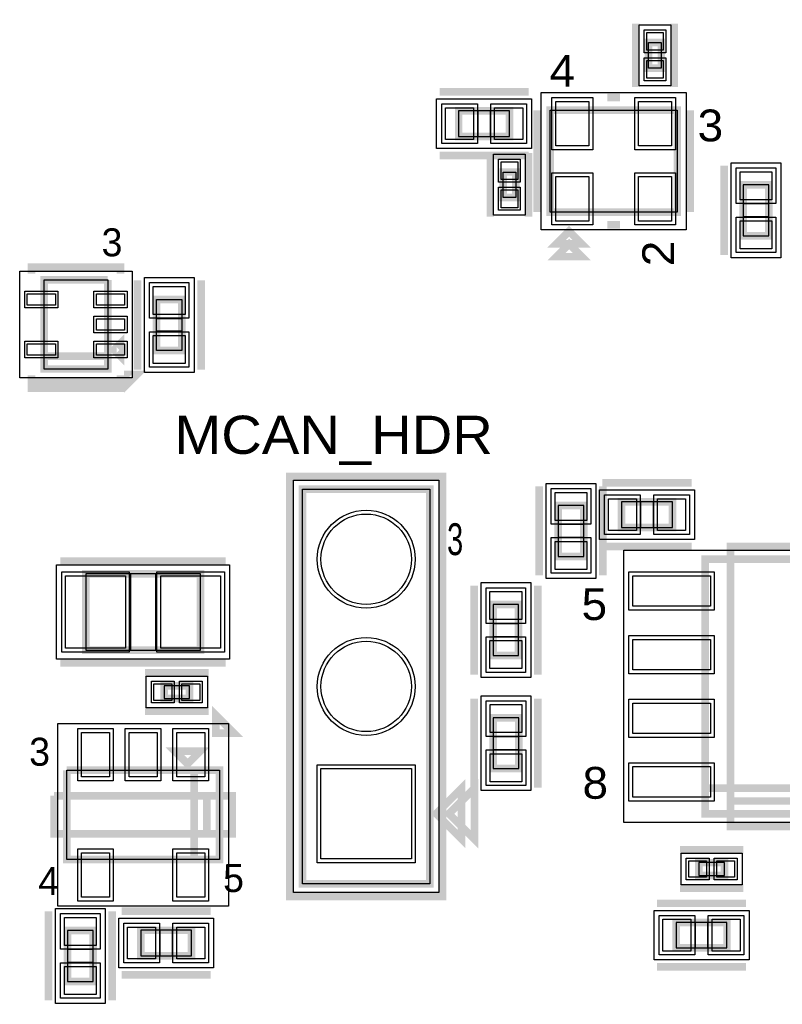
# Model space of a CAD drawing. Extents: x -10 to 137, y -32 to 198.
# Tile 50 of 83: x 17 to 32, y 140 to 160. Entities that reach past the tile are written whole.
import ezdxf

# ---------------------------------------------------------------- set-up
doc = ezdxf.new("R2010")
doc.units = 0
for name, color, linetype in [('BG_SILKSCREEN_TOP', 7, 'CONTINUOUS'), ('PG_ASSEMBLY_TOP', 120, 'CONTINUOUS'), ('PG_DFA_BOUND_TOP', 95, 'CONTINUOUS'), ('PG_PLACE_BOUND_TOP', 23, 'CONTINUOUS'), ('PG_SILKSCREEN_TOP', 7, 'CONTINUOUS'), ('PIN_PASTEMASK_TOP', 212, 'CONTINUOUS'), ('PIN_SOLDERMASK_TOP', 2, 'CONTINUOUS'), ('PIN_TOP', 3, 'CONTINUOUS'), ('VKO_TOP', 243, 'CONTINUOUS')]:
    doc.layers.add(name, color=color, linetype=linetype)

msp = doc.modelspace()

# ---------------------------------------------------------------- linework, layer by layer
at = {"layer": 'PG_ASSEMBLY_TOP', "const_width": 0.1524}
for points in [[(29.874718, 159.020764), (29.874718, 159.528764), (29.620718, 159.528764), (29.620718, 159.020764), (29.874718, 159.020764)], [(26.84653, 158.164784), (25.83053, 158.164784), (25.83053, 157.656784), (26.84653, 157.656784), (26.84653, 158.164784)], [(27.653996, 156.145484), (27.653996, 158.177484), (30.193996, 158.177484), (30.193996, 156.145484), (27.653996, 156.145484)], [(26.970482, 156.438092), (26.970482, 156.946092), (26.716482, 156.946092), (26.716482, 156.438092), (26.970482, 156.438092)], [(31.50997, 156.69006), (31.50997, 155.67406), (32.01797, 155.67406), (32.01797, 156.69006), (31.50997, 156.69006)], [(28.288996, 155.510484), (28.034996, 155.764484), (27.780996, 155.510484), (28.288996, 155.510484)], [(17.558258, 153.268426), (18.828258, 153.268426), (18.828258, 154.792426)], [(18.828258, 154.792426), (17.558258, 154.792426), (17.558258, 153.014426), (18.828258, 153.014426), (18.828258, 153.268426), (17.558258, 153.268426)], [(19.80057, 154.40152), (19.80057, 153.38552), (20.30857, 153.38552), (20.30857, 154.40152), (19.80057, 154.40152)], [(18.955258, 153.395426), (19.082258, 153.268426), (19.082258, 153.522426), (18.955258, 153.395426)], [(25.25522, 150.61565), (22.71522, 150.61565), (22.71522, 142.74165), (25.25522, 142.74165), (25.25522, 150.61565)], [(28.326842, 149.275038), (28.326842, 150.291038), (27.818842, 150.291038), (27.818842, 149.275038), (28.326842, 149.275038)], [(29.081222, 149.85365), (30.097222, 149.85365), (30.097222, 150.36165), (29.081222, 150.36165), (29.081222, 149.85365)], [(34.811208, 149.21865), (30.747208, 149.21865), (30.747208, 144.13865), (34.811208, 144.13865), (34.811208, 144.64665), (30.747208, 144.64665)], [(30.747208, 144.64665), (34.811208, 144.64665), (34.811208, 149.21865)], [(18.390616, 147.40255), (20.676616, 147.40255), (20.676616, 148.92655), (18.390616, 148.92655), (18.390616, 147.40255)], [(26.519378, 148.311616), (26.519378, 147.295616), (27.027378, 147.295616), (27.027378, 148.311616), (26.519378, 148.311616)], [(20.46097, 146.69389), (19.95297, 146.69389), (19.95297, 146.43989), (20.46097, 146.43989), (20.46097, 146.69389)], [(26.520648, 146.055334), (26.520648, 145.039334), (27.028648, 145.039334), (27.028648, 146.055334), (26.520648, 146.055334)], [(20.42287, 145.132806), (20.67687, 145.386806), (20.16887, 145.386806), (20.42287, 145.132806)], [(18.00987, 145.005806), (18.00987, 143.227806), (21.05787, 143.227806), (21.05787, 145.005806), (20.54987, 145.005806), (20.54987, 143.227806)], [(20.54987, 143.227806), (20.54987, 145.005806), (18.00987, 145.005806)], [(25.38222, 144.13865), (25.89022, 144.64665), (25.89022, 143.63065), (25.38222, 144.13865)], [(30.625034, 142.908274), (31.133034, 142.908274), (31.133034, 143.162274), (30.625034, 143.162274), (30.625034, 142.908274)], [(18.536158, 140.792454), (18.536158, 141.808454), (18.028158, 141.808454), (18.028158, 140.792454), (18.536158, 140.792454)], [(20.501864, 141.811756), (19.485864, 141.811756), (19.485864, 141.303756), (20.501864, 141.303756), (20.501864, 141.811756)], [(31.185104, 141.969236), (30.169104, 141.969236), (30.169104, 141.461236), (31.185104, 141.461236), (31.185104, 141.969236)]]:
    msp.add_lwpolyline(points, dxfattribs=at)
at = {"layer": 'PG_DFA_BOUND_TOP'}
for points in [[(30.065218, 158.664656), (29.430218, 158.664656), (29.430218, 159.884872), (30.065218, 159.884872)], [(27.285696, 158.406084), (27.285696, 157.415484), (25.391364, 157.415484), (25.391364, 158.406084)], [(30.371796, 155.789884), (27.476196, 155.789884), (27.476196, 158.533084), (30.371796, 158.533084)], [(27.160982, 156.081984), (26.525982, 156.081984), (26.525982, 157.3022), (27.160982, 157.3022)], [(31.26867, 157.129226), (32.25927, 157.129226), (32.25927, 155.234894), (31.26867, 155.234894)], [(19.315176, 154.970226), (19.315176, 152.836626), (17.07134, 152.836626), (17.07134, 154.970226)], [(20.54987, 154.840686), (20.54987, 152.946354), (19.55927, 152.946354), (19.55927, 154.840686)], [(22.53742, 150.79345), (25.43302, 150.79345), (25.43302, 142.56385), (22.53742, 142.56385)], [(28.568142, 148.835872), (27.577542, 148.835872), (27.577542, 150.730204), (28.568142, 150.730204)], [(28.642056, 149.61235), (28.642056, 150.60295), (30.536388, 150.60295), (30.536388, 149.61235)], [(36.431728, 149.39645), (36.431728, 143.96085), (29.126688, 143.96085), (29.126688, 149.39645)], [(17.808956, 147.22475), (17.808956, 149.10435), (21.258276, 149.10435), (21.258276, 147.22475)], [(26.278078, 148.750782), (27.268678, 148.750782), (27.268678, 146.85645), (26.278078, 146.85645)], [(20.817078, 146.88439), (20.817078, 146.24939), (19.596862, 146.24939), (19.596862, 146.88439)], [(26.279348, 146.4945), (27.269948, 146.4945), (27.269948, 144.600168), (26.279348, 144.600168)], [(17.83207, 145.939002), (21.23567, 145.939002), (21.23567, 142.29461), (17.83207, 142.29461)], [(30.268926, 142.717774), (30.268926, 143.352774), (31.489142, 143.352774), (31.489142, 142.717774)], [(18.777458, 140.353288), (17.786858, 140.353288), (17.786858, 142.24762), (18.777458, 142.24762)], [(31.62427, 142.210536), (31.62427, 141.219936), (29.729938, 141.219936), (29.729938, 142.210536)], [(20.94103, 142.053056), (20.94103, 141.062456), (19.046698, 141.062456), (19.046698, 142.053056)]]:
    msp.add_lwpolyline(points, close=True, dxfattribs=at)
at = {"layer": 'PG_PLACE_BOUND_TOP'}
for points in [[(29.874718, 159.020764), (29.620718, 159.020764), (29.620718, 159.528764), (29.874718, 159.528764)], [(26.84653, 158.164784), (25.83053, 158.164784), (25.83053, 157.656784), (26.84653, 157.656784)], [(30.193996, 156.145484), (27.653996, 156.145484), (27.653996, 158.177484), (30.193996, 158.177484)], [(26.970482, 156.438092), (26.716482, 156.438092), (26.716482, 156.946092), (26.970482, 156.946092)], [(31.50997, 156.69006), (31.50997, 155.67406), (32.01797, 155.67406), (32.01797, 156.69006)], [(18.828258, 154.792426), (18.828258, 153.014426), (17.558258, 153.014426), (17.558258, 154.792426)], [(20.30857, 154.40152), (20.30857, 153.38552), (19.80057, 153.38552), (19.80057, 154.40152)], [(22.71522, 150.61565), (25.25522, 150.61565), (25.25522, 142.74165), (22.71522, 142.74165)], [(29.081222, 149.85365), (30.097222, 149.85365), (30.097222, 150.36165), (29.081222, 150.36165)], [(28.326842, 149.275038), (28.326842, 150.291038), (27.818842, 150.291038), (27.818842, 149.275038)], [(18.390616, 147.40255), (20.676616, 147.40255), (20.676616, 148.92655), (18.390616, 148.92655)], [(26.519378, 148.311616), (26.519378, 147.295616), (27.027378, 147.295616), (27.027378, 148.311616)], [(20.46097, 146.69389), (19.95297, 146.69389), (19.95297, 146.43989), (20.46097, 146.43989)], [(26.520648, 146.055334), (26.520648, 145.039334), (27.028648, 145.039334), (27.028648, 146.055334)], [(21.05787, 143.227806), (18.00987, 143.227806), (18.00987, 145.005806), (21.05787, 145.005806)], [(30.625034, 142.908274), (31.133034, 142.908274), (31.133034, 143.162274), (30.625034, 143.162274)], [(31.185104, 141.969236), (30.169104, 141.969236), (30.169104, 141.461236), (31.185104, 141.461236)], [(18.536158, 140.792454), (18.536158, 141.808454), (18.028158, 141.808454), (18.028158, 140.792454)], [(20.501864, 141.811756), (19.485864, 141.811756), (19.485864, 141.303756), (20.501864, 141.303756)]]:
    msp.add_lwpolyline(points, close=True, dxfattribs=at)
at = {"layer": 'PG_SILKSCREEN_TOP', "const_width": 0.1524}
for points in [[(29.366718, 158.639764), (29.366718, 159.909764)], [(30.128718, 158.639764), (30.128718, 159.909764)], [(27.22753, 158.545784), (25.44953, 158.545784)], [(28.796996, 158.431484), (29.050996, 158.431484)], [(27.399996, 156.145484), (27.399996, 158.177484)], [(30.447996, 156.145484), (30.447996, 158.177484)], [(26.462482, 156.057092), (26.462482, 157.327092)], [(27.224482, 156.057092), (27.224482, 157.327092)], [(27.22753, 157.275784), (25.44953, 157.275784)], [(31.12897, 157.07106), (31.12897, 155.29306)], [(28.796996, 155.891484), (29.050996, 155.891484)], [(28.288996, 155.256484), (28.034996, 155.510484), (27.780996, 155.256484), (28.288996, 155.256484)], [(19.082258, 154.919426), (19.082258, 155.046426), (17.304258, 155.046426), (17.304258, 154.919426)], [(19.41957, 154.78252), (19.41957, 153.00452)], [(20.68957, 154.78252), (20.68957, 153.00452)], [(17.304258, 152.760426), (19.082258, 152.760426), (19.082258, 152.887426), (19.082258, 152.633426), (17.304258, 152.633426), (17.304258, 152.887426)], [(19.231356, 152.901904), (19.231356, 152.722326), (19.410934, 152.901904), (19.231356, 152.901904)], [(25.50922, 150.86965), (22.46122, 150.86965), (22.46122, 142.48765), (25.50922, 142.48765), (25.50922, 150.86965)], [(27.437842, 148.894038), (27.437842, 150.672038)], [(28.700222, 150.74265), (30.478222, 150.74265)], [(28.707842, 148.894038), (28.707842, 150.672038)], [(28.700222, 149.47265), (30.478222, 149.47265)], [(34.303208, 143.88465), (31.255208, 143.88465), (31.255208, 149.47265), (34.303208, 149.47265), (34.303208, 144.39265), (31.255208, 144.39265)], [(17.882616, 149.18055), (21.184616, 149.18055)], [(26.138378, 148.692616), (26.138378, 146.914616)], [(27.408378, 148.692616), (27.408378, 146.914616)], [(17.882616, 147.14855), (21.184616, 147.14855)], [(20.84197, 146.94789), (19.57197, 146.94789)], [(26.139648, 146.436334), (26.139648, 144.658334)], [(27.409648, 146.436334), (27.409648, 144.658334)], [(20.84197, 146.18589), (19.57197, 146.18589)], [(20.983194, 145.749518), (21.342604, 145.749518), (20.983194, 146.108928), (20.983194, 145.749518)], [(25.63622, 144.13865), (26.14422, 144.64665), (26.14422, 143.63065), (25.63622, 144.13865)], [(17.75587, 144.497806), (17.75587, 143.735806), (21.31187, 143.735806), (21.31187, 144.497806), (20.80387, 144.497806), (20.80387, 143.735806)], [(20.80387, 143.735806), (20.80387, 144.497806), (17.75587, 144.497806)], [(31.255208, 144.39265), (34.303208, 144.39265), (34.303208, 143.88465)], [(30.244034, 143.416274), (31.514034, 143.416274)], [(30.244034, 142.654274), (31.514034, 142.654274)], [(31.566104, 142.350236), (29.788104, 142.350236)], [(17.647158, 140.411454), (17.647158, 142.189454)], [(18.917158, 140.411454), (18.917158, 142.189454)], [(20.882864, 142.192756), (19.104864, 142.192756)], [(31.566104, 141.080236), (29.788104, 141.080236)], [(20.882864, 140.922756), (19.104864, 140.922756)]]:
    msp.add_lwpolyline(points, dxfattribs=at)
at = {"layer": 'PIN_PASTEMASK_TOP'}
for points in [[(29.912818, 159.376872), (29.582618, 159.376872), (29.582618, 159.732472), (29.912818, 159.732472)], [(29.912818, 158.817056), (29.582618, 158.817056), (29.582618, 159.172656), (29.912818, 159.172656)], [(26.127964, 158.228284), (26.127964, 157.593284), (25.569164, 157.593284), (25.569164, 158.228284)], [(27.107896, 158.228284), (27.107896, 157.593284), (26.549096, 157.593284), (26.549096, 158.228284)], [(28.428696, 158.355284), (28.428696, 157.466284), (27.768296, 157.466284), (27.768296, 158.355284)], [(30.079696, 158.355284), (30.079696, 157.466284), (29.419296, 157.466284), (29.419296, 158.355284)], [(27.008582, 156.7942), (26.678382, 156.7942), (26.678382, 157.1498), (27.008582, 157.1498)], [(28.428696, 156.856684), (28.428696, 155.967684), (27.768296, 155.967684), (27.768296, 156.856684)], [(30.079696, 156.856684), (30.079696, 155.967684), (29.419296, 155.967684), (29.419296, 156.856684)], [(31.44647, 156.951426), (32.08147, 156.951426), (32.08147, 156.392626), (31.44647, 156.392626)], [(27.008582, 156.234384), (26.678382, 156.234384), (26.678382, 156.589984), (27.008582, 156.589984)], [(31.44647, 155.971494), (32.08147, 155.971494), (32.08147, 155.412694), (31.44647, 155.412694)], [(19.73707, 154.662886), (20.37207, 154.662886), (20.37207, 154.104086), (19.73707, 154.104086)], [(17.78254, 154.517598), (17.78254, 154.288998), (17.22374, 154.288998), (17.22374, 154.517598)], [(19.162776, 154.517598), (19.162776, 154.288998), (18.603976, 154.288998), (18.603976, 154.517598)], [(19.162776, 154.017726), (19.162776, 153.789126), (18.603976, 153.789126), (18.603976, 154.017726)], [(19.73707, 153.682954), (20.37207, 153.682954), (20.37207, 153.124154), (19.73707, 153.124154)], [(17.78254, 153.517854), (17.78254, 153.289254), (17.22374, 153.289254), (17.22374, 153.517854)], [(19.162776, 153.517854), (19.162776, 153.289254), (18.603976, 153.289254), (18.603976, 153.517854)], [(28.390342, 149.993604), (27.755342, 149.993604), (27.755342, 150.552404), (28.390342, 150.552404)], [(28.819856, 149.79015), (28.819856, 150.42515), (29.378656, 150.42515), (29.378656, 149.79015)], [(29.799788, 149.79015), (29.799788, 150.42515), (30.358588, 150.42515), (30.358588, 149.79015)], [(28.390342, 149.013672), (27.755342, 149.013672), (27.755342, 149.572472), (28.390342, 149.572472)], [(17.986756, 147.44065), (17.986756, 148.88845), (19.180556, 148.88845), (19.180556, 147.44065)], [(19.886676, 147.44065), (19.886676, 148.88845), (21.080476, 148.88845), (21.080476, 147.44065)], [(30.853888, 148.88845), (30.853888, 148.27885), (29.304488, 148.27885), (29.304488, 148.88845)], [(26.455878, 148.572982), (27.090878, 148.572982), (27.090878, 148.014182), (26.455878, 148.014182)], [(26.455878, 147.59305), (27.090878, 147.59305), (27.090878, 147.03425), (26.455878, 147.03425)], [(30.853888, 147.61845), (30.853888, 147.00885), (29.304488, 147.00885), (29.304488, 147.61845)], [(20.104862, 146.73199), (20.104862, 146.40179), (19.749262, 146.40179), (19.749262, 146.73199)], [(20.664678, 146.73199), (20.664678, 146.40179), (20.309078, 146.40179), (20.309078, 146.73199)], [(26.457148, 146.3167), (27.092148, 146.3167), (27.092148, 145.7579), (26.457148, 145.7579)], [(30.853888, 146.34845), (30.853888, 145.73885), (29.304488, 145.73885), (29.304488, 146.34845)], [(18.30451, 145.761202), (18.86331, 145.761202), (18.86331, 144.872202), (18.30451, 144.872202)], [(19.25447, 145.761202), (19.81327, 145.761202), (19.81327, 144.872202), (19.25447, 144.872202)], [(20.20443, 145.761202), (20.76323, 145.761202), (20.76323, 144.872202), (20.20443, 144.872202)], [(26.457148, 145.336768), (27.092148, 145.336768), (27.092148, 144.777968), (26.457148, 144.777968)], [(30.853888, 145.07845), (30.853888, 144.46885), (29.304488, 144.46885), (29.304488, 145.07845)], [(18.30451, 143.36141), (18.86331, 143.36141), (18.86331, 142.47241), (18.30451, 142.47241)], [(20.20443, 143.36141), (20.76323, 143.36141), (20.76323, 142.47241), (20.20443, 142.47241)], [(30.421326, 142.870174), (30.421326, 143.200374), (30.776926, 143.200374), (30.776926, 142.870174)], [(30.981142, 142.870174), (30.981142, 143.200374), (31.336742, 143.200374), (31.336742, 142.870174)], [(18.599658, 141.51102), (17.964658, 141.51102), (17.964658, 142.06982), (18.599658, 142.06982)], [(30.466538, 142.032736), (30.466538, 141.397736), (29.907738, 141.397736), (29.907738, 142.032736)], [(31.44647, 142.032736), (31.44647, 141.397736), (30.88767, 141.397736), (30.88767, 142.032736)], [(19.783298, 141.875256), (19.783298, 141.240256), (19.224498, 141.240256), (19.224498, 141.875256)], [(20.76323, 141.875256), (20.76323, 141.240256), (20.20443, 141.240256), (20.20443, 141.875256)], [(18.599658, 140.531088), (17.964658, 140.531088), (17.964658, 141.089888), (18.599658, 141.089888)]]:
    msp.add_lwpolyline(points, close=True, dxfattribs=at)
at = {"layer": 'PIN_SOLDERMASK_TOP'}
for points in [[(29.963618, 159.326072), (29.531818, 159.326072), (29.531818, 159.783272), (29.963618, 159.783272)], [(29.963618, 158.766256), (29.531818, 158.766256), (29.531818, 159.223456), (29.963618, 159.223456)], [(28.504896, 158.431484), (28.504896, 157.390084), (27.692096, 157.390084), (27.692096, 158.431484)], [(30.155896, 158.431484), (30.155896, 157.390084), (29.343096, 157.390084), (29.343096, 158.431484)], [(26.204164, 158.304484), (26.204164, 157.517084), (25.492964, 157.517084), (25.492964, 158.304484)], [(27.184096, 158.304484), (27.184096, 157.517084), (26.472896, 157.517084), (26.472896, 158.304484)], [(27.059382, 156.7434), (26.627582, 156.7434), (26.627582, 157.2006), (27.059382, 157.2006)], [(31.37027, 157.027626), (32.15767, 157.027626), (32.15767, 156.316426), (31.37027, 156.316426)], [(28.504896, 156.932884), (28.504896, 155.891484), (27.692096, 155.891484), (27.692096, 156.932884)], [(30.155896, 156.932884), (30.155896, 155.891484), (29.343096, 155.891484), (29.343096, 156.932884)], [(27.059382, 156.183584), (26.627582, 156.183584), (26.627582, 156.640784), (27.059382, 156.640784)], [(31.37027, 156.047694), (32.15767, 156.047694), (32.15767, 155.336494), (31.37027, 155.336494)], [(19.66087, 154.739086), (20.44827, 154.739086), (20.44827, 154.027886), (19.66087, 154.027886)], [(17.83334, 154.568398), (17.83334, 154.238198), (17.17294, 154.238198), (17.17294, 154.568398)], [(19.213576, 154.568398), (19.213576, 154.238198), (18.553176, 154.238198), (18.553176, 154.568398)], [(19.213576, 154.068526), (19.213576, 153.738326), (18.553176, 153.738326), (18.553176, 154.068526)], [(19.66087, 153.759154), (20.44827, 153.759154), (20.44827, 153.047954), (19.66087, 153.047954)], [(17.83334, 153.568654), (17.83334, 153.238454), (17.17294, 153.238454), (17.17294, 153.568654)], [(19.213576, 153.568654), (19.213576, 153.238454), (18.553176, 153.238454), (18.553176, 153.568654)], [(28.466542, 149.917404), (27.679142, 149.917404), (27.679142, 150.628604), (28.466542, 150.628604)], [(28.743656, 149.71395), (28.743656, 150.50135), (29.454856, 150.50135), (29.454856, 149.71395)], [(29.723588, 149.71395), (29.723588, 150.50135), (30.434788, 150.50135), (30.434788, 149.71395)], [(28.466542, 148.937472), (27.679142, 148.937472), (27.679142, 149.648672), (28.466542, 149.648672)], [(17.910556, 147.36445), (17.910556, 148.96465), (19.256756, 148.96465), (19.256756, 147.36445)], [(19.810476, 147.36445), (19.810476, 148.96465), (21.156676, 148.96465), (21.156676, 147.36445)], [(30.930088, 148.96465), (30.930088, 148.20265), (29.228288, 148.20265), (29.228288, 148.96465)], [(26.379678, 148.649182), (27.167078, 148.649182), (27.167078, 147.937982), (26.379678, 147.937982)], [(26.379678, 147.66925), (27.167078, 147.66925), (27.167078, 146.95805), (26.379678, 146.95805)], [(30.930088, 147.69465), (30.930088, 146.93265), (29.228288, 146.93265), (29.228288, 147.69465)], [(20.155662, 146.78279), (20.155662, 146.35099), (19.698462, 146.35099), (19.698462, 146.78279)], [(20.715478, 146.78279), (20.715478, 146.35099), (20.258278, 146.35099), (20.258278, 146.78279)], [(30.930088, 146.42465), (30.930088, 145.66265), (29.228288, 145.66265), (29.228288, 146.42465)], [(26.380948, 146.3929), (27.168348, 146.3929), (27.168348, 145.6817), (26.380948, 145.6817)], [(18.22831, 145.837402), (18.93951, 145.837402), (18.93951, 144.796002), (18.22831, 144.796002)], [(19.17827, 145.837402), (19.88947, 145.837402), (19.88947, 144.796002), (19.17827, 144.796002)], [(20.12823, 145.837402), (20.83943, 145.837402), (20.83943, 144.796002), (20.12823, 144.796002)], [(26.380948, 145.412968), (27.168348, 145.412968), (27.168348, 144.701768), (26.380948, 144.701768)], [(23.00732, 145.11655), (24.96312, 145.11655), (24.96312, 143.16075), (23.00732, 143.16075)], [(30.930088, 145.15465), (30.930088, 144.39265), (29.228288, 144.39265), (29.228288, 145.15465)], [(18.22831, 143.43761), (18.93951, 143.43761), (18.93951, 142.39621), (18.22831, 142.39621)], [(20.12823, 143.43761), (20.83943, 143.43761), (20.83943, 142.39621), (20.12823, 142.39621)], [(30.370526, 142.819374), (30.370526, 143.251174), (30.827726, 143.251174), (30.827726, 142.819374)], [(30.930342, 142.819374), (30.930342, 143.251174), (31.387542, 143.251174), (31.387542, 142.819374)], [(18.675858, 141.43482), (17.888458, 141.43482), (17.888458, 142.14602), (18.675858, 142.14602)], [(30.542738, 142.108936), (30.542738, 141.321536), (29.831538, 141.321536), (29.831538, 142.108936)], [(31.52267, 142.108936), (31.52267, 141.321536), (30.81147, 141.321536), (30.81147, 142.108936)], [(19.859498, 141.951456), (19.859498, 141.164056), (19.148298, 141.164056), (19.148298, 141.951456)], [(20.83943, 141.951456), (20.83943, 141.164056), (20.12823, 141.164056), (20.12823, 141.951456)], [(18.675858, 140.454888), (17.888458, 140.454888), (17.888458, 141.166088), (18.675858, 141.166088)]]:
    msp.add_lwpolyline(points, close=True, dxfattribs=at)
for centre in [(23.98522, 149.21865), (23.98522, 146.67865)]:
    msp.add_circle(centre, 0.9779, dxfattribs=at)
at = {"layer": 'PIN_TOP'}
for points in [[(29.912818, 159.376872), (29.582618, 159.376872), (29.582618, 159.732472), (29.912818, 159.732472)], [(29.912818, 158.817056), (29.582618, 158.817056), (29.582618, 159.172656), (29.912818, 159.172656)], [(26.127964, 158.228284), (26.127964, 157.593284), (25.569164, 157.593284), (25.569164, 158.228284)], [(27.107896, 158.228284), (27.107896, 157.593284), (26.549096, 157.593284), (26.549096, 158.228284)], [(28.428696, 158.355284), (28.428696, 157.466284), (27.768296, 157.466284), (27.768296, 158.355284)], [(30.079696, 158.355284), (30.079696, 157.466284), (29.419296, 157.466284), (29.419296, 158.355284)], [(27.008582, 156.7942), (26.678382, 156.7942), (26.678382, 157.1498), (27.008582, 157.1498)], [(28.428696, 156.856684), (28.428696, 155.967684), (27.768296, 155.967684), (27.768296, 156.856684)], [(30.079696, 156.856684), (30.079696, 155.967684), (29.419296, 155.967684), (29.419296, 156.856684)], [(31.44647, 156.951426), (32.08147, 156.951426), (32.08147, 156.392626), (31.44647, 156.392626)], [(27.008582, 156.234384), (26.678382, 156.234384), (26.678382, 156.589984), (27.008582, 156.589984)], [(31.44647, 155.971494), (32.08147, 155.971494), (32.08147, 155.412694), (31.44647, 155.412694)], [(19.73707, 154.662886), (20.37207, 154.662886), (20.37207, 154.104086), (19.73707, 154.104086)], [(17.78254, 154.517598), (17.78254, 154.288998), (17.22374, 154.288998), (17.22374, 154.517598)], [(19.162776, 154.517598), (19.162776, 154.288998), (18.603976, 154.288998), (18.603976, 154.517598)], [(19.162776, 154.017726), (19.162776, 153.789126), (18.603976, 153.789126), (18.603976, 154.017726)], [(19.73707, 153.682954), (20.37207, 153.682954), (20.37207, 153.124154), (19.73707, 153.124154)], [(17.78254, 153.517854), (17.78254, 153.289254), (17.22374, 153.289254), (17.22374, 153.517854)], [(19.162776, 153.517854), (19.162776, 153.289254), (18.603976, 153.289254), (18.603976, 153.517854)], [(28.390342, 149.993604), (27.755342, 149.993604), (27.755342, 150.552404), (28.390342, 150.552404)], [(28.819856, 149.79015), (28.819856, 150.42515), (29.378656, 150.42515), (29.378656, 149.79015)], [(29.799788, 149.79015), (29.799788, 150.42515), (30.358588, 150.42515), (30.358588, 149.79015)], [(28.390342, 149.013672), (27.755342, 149.013672), (27.755342, 149.572472), (28.390342, 149.572472)], [(17.986756, 147.44065), (17.986756, 148.88845), (19.180556, 148.88845), (19.180556, 147.44065)], [(19.886676, 147.44065), (19.886676, 148.88845), (21.080476, 148.88845), (21.080476, 147.44065)], [(30.853888, 148.88845), (30.853888, 148.27885), (29.304488, 148.27885), (29.304488, 148.88845)], [(26.455878, 148.572982), (27.090878, 148.572982), (27.090878, 148.014182), (26.455878, 148.014182)], [(26.455878, 147.59305), (27.090878, 147.59305), (27.090878, 147.03425), (26.455878, 147.03425)], [(30.853888, 147.61845), (30.853888, 147.00885), (29.304488, 147.00885), (29.304488, 147.61845)], [(20.104862, 146.73199), (20.104862, 146.40179), (19.749262, 146.40179), (19.749262, 146.73199)], [(20.664678, 146.73199), (20.664678, 146.40179), (20.309078, 146.40179), (20.309078, 146.73199)], [(26.457148, 146.3167), (27.092148, 146.3167), (27.092148, 145.7579), (26.457148, 145.7579)], [(30.853888, 146.34845), (30.853888, 145.73885), (29.304488, 145.73885), (29.304488, 146.34845)], [(18.30451, 145.761202), (18.86331, 145.761202), (18.86331, 144.872202), (18.30451, 144.872202)], [(19.25447, 145.761202), (19.81327, 145.761202), (19.81327, 144.872202), (19.25447, 144.872202)], [(20.20443, 145.761202), (20.76323, 145.761202), (20.76323, 144.872202), (20.20443, 144.872202)], [(26.457148, 145.336768), (27.092148, 145.336768), (27.092148, 144.777968), (26.457148, 144.777968)], [(23.08352, 145.04035), (24.88692, 145.04035), (24.88692, 143.23695), (23.08352, 143.23695)], [(30.853888, 145.07845), (30.853888, 144.46885), (29.304488, 144.46885), (29.304488, 145.07845)], [(18.30451, 143.36141), (18.86331, 143.36141), (18.86331, 142.47241), (18.30451, 142.47241)], [(20.20443, 143.36141), (20.76323, 143.36141), (20.76323, 142.47241), (20.20443, 142.47241)], [(30.421326, 142.870174), (30.421326, 143.200374), (30.776926, 143.200374), (30.776926, 142.870174)], [(30.981142, 142.870174), (30.981142, 143.200374), (31.336742, 143.200374), (31.336742, 142.870174)], [(18.599658, 141.51102), (17.964658, 141.51102), (17.964658, 142.06982), (18.599658, 142.06982)], [(30.466538, 142.032736), (30.466538, 141.397736), (29.907738, 141.397736), (29.907738, 142.032736)], [(31.44647, 142.032736), (31.44647, 141.397736), (30.88767, 141.397736), (30.88767, 142.032736)], [(19.783298, 141.875256), (19.783298, 141.240256), (19.224498, 141.240256), (19.224498, 141.875256)], [(20.76323, 141.875256), (20.76323, 141.240256), (20.20443, 141.240256), (20.20443, 141.875256)], [(18.599658, 140.531088), (17.964658, 140.531088), (17.964658, 141.089888), (18.599658, 141.089888)]]:
    msp.add_lwpolyline(points, close=True, dxfattribs=at)
for centre in [(23.98522, 149.21865), (23.98522, 146.67865)]:
    msp.add_circle(centre, 0.9017, dxfattribs=at)
at = {"layer": 'VKO_TOP'}
for points in [[(26.46553, 157.656784), (26.46553, 158.164784), (26.21153, 158.164784), (26.21153, 157.656784)], [(32.01797, 156.30906), (31.50997, 156.30906), (31.50997, 156.05506), (32.01797, 156.05506)], [(20.30857, 154.02052), (20.30857, 153.76652), (19.80057, 153.76652), (19.80057, 154.02052)], [(29.462222, 150.36165), (29.462222, 149.85365), (29.716222, 149.85365), (29.716222, 150.36165)], [(27.818842, 149.656038), (28.326842, 149.656038), (28.326842, 149.910038), (27.818842, 149.910038)], [(19.279616, 148.92655), (19.279616, 147.40255), (19.787616, 147.40255), (19.787616, 148.92655)], [(27.027378, 147.930616), (26.519378, 147.930616), (26.519378, 147.676616), (27.027378, 147.676616)], [(27.028648, 145.674334), (26.520648, 145.674334), (26.520648, 145.420334), (27.028648, 145.420334)], [(30.804104, 141.461236), (30.804104, 141.969236), (30.550104, 141.969236), (30.550104, 141.461236)], [(20.120864, 141.303756), (20.120864, 141.811756), (19.866864, 141.811756), (19.866864, 141.303756)], [(18.028158, 141.173454), (18.536158, 141.173454), (18.536158, 141.427454), (18.028158, 141.427454)]]:
    msp.add_lwpolyline(points, close=True, dxfattribs=at)

# ---------------------------------------------------------------- texts
at = {"layer": 'BG_SILKSCREEN_TOP', "width": 1.1}
msp.add_text('MCAN_HDR', height=0.762, dxfattribs=at).set_placement((20.15998, 151.3205))
at = {"layer": 'PG_SILKSCREEN_TOP'}
for s, width, p in [('4', 1.08, (27.645614, 158.647892)), ('3', 1.08, (30.598364, 157.557724)), ('3', 0.68, (25.599136, 149.300692)), ('5', 1.08, (28.282646, 148.004022)), ('8', 1.08, (28.301696, 144.437608))]:
    msp.add_text(s, height=0.635, dxfattribs=dict(at, width=width)).set_placement(p)
for s, p in [('3', (18.705576, 155.263342)), ('3', (17.261078, 145.096484)), ('4', (17.441672, 142.514066)), ('5', (21.13026, 142.575534))]:
    msp.add_text(s, height=0.5588, dxfattribs=at).set_placement(p)
at = {"layer": 'PG_SILKSCREEN_TOP', "width": 1.08}
msp.add_text('2', height=0.635, rotation=90, dxfattribs=at).set_placement((30.130496, 155.065984))

doc.saveas('drawing.dxf')
